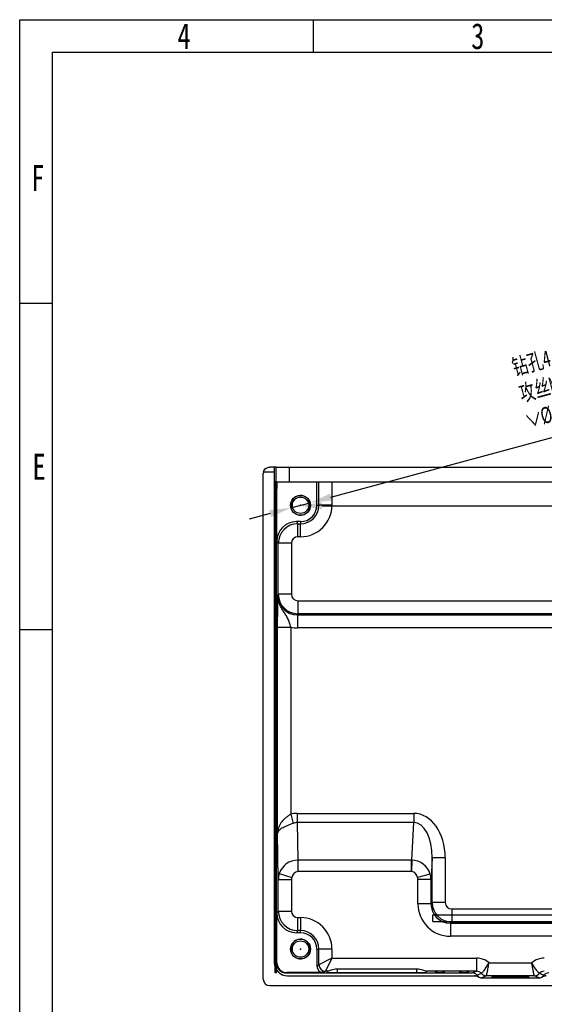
# Model space of a CAD drawing. Header units: millimetres. Extents: x 1601 to 1791, y 2186 to 2473.
# Tile 2 of 3: x 1601 to 1682, y 2322 to 2473. Entities that reach past the tile are written whole.
import ezdxf

# ---------------------------------------------------------------- set-up
doc = ezdxf.new("R2010")
doc.units = ezdxf.units.MM
doc.styles.add('SLDTEXTSTYLE1', font='TXT', dxfattribs={"width": 0.75})
doc.styles.add('SLDTEXTSTYLE2', font='TXT', dxfattribs={"width": 0.7})
doc.dimstyles.new('SLDDIMSTYLE0', dxfattribs={"dimtxt": 2.5, "dimasz": 3.302, "dimexe": 0, "dimexo": 0.0625, "dimtad": 1, "dimdec": 3, "dimrnd": 1e-09, "dimzin": 12, "dimdsep": 46, "dimtxsty": 'SLDTEXTSTYLE2', "dimsah": 1, "dimcen": 0.09, "dimadec": 0, "dimazin": 3, "dimtfac": 1, "dimtdec": 3, "dimtmove": 0, "dimatfit": 0, "dimfxl": 1, "dimfrac": 2, "dimtolj": 1, "dimtzin": 12, "dimarcsym": 0})
doc.dimstyles.new('SLDDIMSTYLE1', dxfattribs={"dimtxt": 2.5, "dimasz": 3.302, "dimexe": 0, "dimexo": 0.0625, "dimtad": 1, "dimdec": 3, "dimrnd": 1e-09, "dimzin": 4, "dimdsep": 46, "dimtxsty": 'SLDTEXTSTYLE2', "dimsah": 1, "dimcen": 0.09, "dimadec": 0, "dimazin": 1, "dimtfac": 1, "dimtdec": 3, "dimtmove": 0, "dimatfit": 0, "dimfxl": 1, "dimfrac": 2, "dimtolj": 1, "dimtzin": 12, "dimarcsym": 0})

# ---------------------------------------------------------------- blocks, each defined once
blk = doc.blocks.new('*D19')
at = {"color": 0, "linetype": 'Continuous', "lineweight": -2, "transparency": 16777216}
for p, q in [((1649.13, 2400.07), (1708.8, 2416.18)), ((1642.99, 2398.41), (1645.94, 2399.21)), ((1639.81, 2397.55), (1636.62, 2396.69))]:
    blk.add_line(p, q, dxfattribs=at)
at = {"color": 0, "linetype": 'Continuous', "transparency": 16777216}
for points in [[(1648.98, 2400.6), (1649.27, 2399.54), (1645.94, 2399.21)], [(1639.66, 2398.08), (1639.95, 2397.02), (1642.99, 2398.41)]]:
    blk.add_solid(points, dxfattribs=at)
at = {"layer": 'Defpoints', "color": 0, "linetype": 'Continuous', "transparency": 16777216}
for p in [(1645.94, 2399.21), (1642.99, 2398.41)]:
    blk.add_point(p, dxfattribs=at)
at = {"color": 0, "linetype": 'Continuous', "lineweight": -3, "transparency": 16777216, "insert": (1676.61, 2421.09), "char_height": 2.5, "attachment_point": 1, "rotation": 15.1095, "style": 'SLDTEXTSTYLE2'}
blk.add_mtext('\\A1;{\\fSimSun|b0|i0|c134|p2;钻孔}4 x 2.5 {\\fGDT|b0|i0|c0|p0;x} 17\\P{\\fSimSun|b0|i0|c134|p2;攻丝}M3 - 6H {\\fGDT|b0|i0|c0|p0;x} 16\\P{\\fGDT|b0|i0|c0|p0;w}%%C 3.050 X 90°, {\\fSimSun|b0|i0|c134|p2;近端}', dxfattribs=at)
blk = doc.blocks.new('*D20')
at = {"color": 0, "linetype": 'Continuous', "lineweight": -2, "transparency": 16777216}
for p, q in [((1644.47, 2398.75), (1644.47, 2398.74)), ((1647.77, 2398.74), (1760.16, 2398.74)), ((1763.47, 2398.75), (1763.47, 2398.74))]:
    blk.add_line(p, q, dxfattribs=at)
at = {"color": 0, "linetype": 'Continuous', "transparency": 16777216}
for points in [[(1647.77, 2399.29), (1647.77, 2398.19), (1644.47, 2398.74)], [(1760.16, 2399.29), (1760.16, 2398.19), (1763.47, 2398.74)]]:
    blk.add_solid(points, dxfattribs=at)
at = {"layer": 'Defpoints', "color": 0, "linetype": 'Continuous', "transparency": 16777216}
for p in [(1644.47, 2398.81), (1763.47, 2398.81), (1763.47, 2398.74)]:
    blk.add_point(p, dxfattribs=at)
at = {"color": 0, "linetype": 'Continuous', "lineweight": -3, "transparency": 16777216, "insert": (1701.06, 2401.86), "char_height": 2.5, "attachment_point": 2, "style": 'SLDTEXTSTYLE2'}
blk.add_mtext('\\A1;119.000', dxfattribs=at)

msp = doc.modelspace()

# ---------------------------------------------------------------- linework, layer by layer
at = {"color": 7, "linetype": 'Continuous', "lineweight": -3}
for p, q in [((1601.4561, 2186.2306), (1601.4561, 2473.2306)), ((1601.4561, 2473.2306), (1791.4561, 2473.2306)), ((1646.4561, 2468.2306), (1646.4561, 2473.2306)), ((1606.4561, 2191.2306), (1606.4561, 2468.2306)), ((1606.4561, 2468.2306), (1786.4561, 2468.2306)), ((1606.4561, 2429.7306), (1601.4561, 2429.7306)), ((1640.4375, 2403.9114), (1638.7972, 2403.9114)), ((1640.448, 2404.6614), (1639.7655, 2404.6614)), ((1640.4375, 2403.9114), (1640.4375, 2328.7114)), ((1640.7423, 2404.6614), (1640.448, 2404.6614)), ((1640.7423, 2402.4114), (1640.7423, 2404.6614)), ((1640.7423, 2404.6614), (1642.7421, 2404.6614)), ((1642.7421, 2404.6614), (1642.7421, 2402.4114)), ((1642.7421, 2404.6614), (1765.2888, 2404.6614)), ((1638.7655, 2326.2114), (1638.7655, 2403.6614)), ((1640.7655, 2402.4114), (1640.5155, 2402.4114)), ((1640.5155, 2402.4114), (1640.5155, 2327.2114)), ((1640.5171, 2402.4114), (1640.8451, 2402.4114)), ((1640.7655, 2327.2114), (1640.7655, 2402.4114)), ((1640.8506, 2402.4114), (1640.8451, 2402.4114)), ((1640.8506, 2393.3116), (1640.8506, 2402.4114)), ((1640.8506, 2402.4114), (1646.9655, 2402.4114)), ((1646.9655, 2398.8114), (1646.9655, 2402.4114)), ((1646.9655, 2402.4114), (1647.2889, 2402.4114)), ((1647.2889, 2398.8114), (1647.2889, 2402.4114)), ((1647.2889, 2402.4114), (1649.2885, 2402.4114)), ((1649.2885, 2402.4114), (1649.2885, 2398.8114)), ((1649.2885, 2402.4114), (1758.6424, 2402.4114)), ((1640.5032, 2397.3114), (1640.5032, 2401.4114)), ((1640.8311, 2401.4114), (1640.5032, 2401.4114)), ((1640.8311, 2397.3114), (1640.8311, 2401.4114)), ((1646.9655, 2398.8114), (1647.2889, 2398.8114)), ((1649.2885, 2398.8114), (1647.2889, 2398.8114)), ((1640.4794, 2396.3114), (1640.8074, 2396.3114)), ((1640.5032, 2397.3114), (1640.8311, 2397.3114)), ((1640.8171, 2396.3114), (1640.8074, 2396.3114)), ((1644.4655, 2396.3114), (1643.8501, 2396.3114)), ((1643.8501, 2396.3114), (1644.0657, 2395.9879)), ((1644.4655, 2396.3114), (1644.4655, 2395.9879)), ((1640.4655, 2328.7114), (1640.4655, 2395.3114)), ((1640.7934, 2395.3114), (1640.4655, 2395.3114)), ((1640.7934, 2328.6392), (1640.7934, 2395.3114)), ((1644.0657, 2395.9879), (1644.4655, 2395.9879)), ((1644.0657, 2393.9884), (1644.0657, 2395.9879)), ((1644.4655, 2393.9884), (1644.4655, 2395.9879)), ((1641.0661, 2392.9884), (1640.8506, 2393.3116)), ((1644.4655, 2393.9884), (1644.0657, 2393.9884)), ((1641.0661, 2385.1978), (1641.0661, 2392.9884)), ((1643.0659, 2392.9884), (1641.0661, 2392.9884)), ((1643.0659, 2392.9884), (1643.0659, 2385.1978)), ((1641.0178, 2385.0167), (1641.0661, 2385.1978)), ((1643.0659, 2385.1978), (1641.0661, 2385.1978)), ((1644.0652, 2384.1971), (1644.0652, 2382.1999)), ((1644.0652, 2384.1971), (1763.8657, 2384.1971)), ((1644.0652, 2382.1999), (1644.0148, 2382.0107)), ((1644.0148, 2382.0107), (1644.0148, 2380.0134)), ((1644.0148, 2382.0107), (1763.9161, 2382.0107)), ((1763.8657, 2382.1999), (1644.0652, 2382.1999)), ((1606.4561, 2379.7306), (1601.4561, 2379.7306)), ((1640.9627, 2348.5427), (1640.9627, 2380.1256)), ((1640.9627, 2380.1256), (1642.9625, 2380.1256)), ((1642.9625, 2380.1256), (1642.9625, 2351.4548)), ((1763.9161, 2380.0134), (1644.0148, 2380.0134)), ((1642.9625, 2351.4548), (1643.3655, 2350.0724)), ((1643.9691, 2351.5998), (1643.9691, 2350.1856)), ((1643.9691, 2351.5998), (1661.8086, 2351.5998)), ((1661.8086, 2351.5998), (1661.8086, 2350.1856)), ((1643.9691, 2350.1856), (1644.0494, 2344.4394)), ((1661.8086, 2350.1856), (1643.9691, 2350.1856)), ((1661.5074, 2344.4377), (1661.8086, 2350.1856)), ((1641.061, 2341.5039), (1640.9627, 2348.5427)), ((1644.0494, 2344.4394), (1644.0575, 2342.6698)), ((1661.4045, 2344.4395), (1644.0768, 2344.4395)), ((1644.0768, 2344.4395), (1644.0768, 2342.6699)), ((1661.4045, 2344.4395), (1661.4045, 2342.6699)), ((1661.5074, 2344.4377), (1661.4771, 2342.6693)), ((1664.6329, 2344.7904), (1664.4607, 2341.5039)), ((1666.6302, 2344.7904), (1664.6329, 2344.7904)), ((1664.6329, 2337.9479), (1664.6329, 2344.7904)), ((1666.6302, 2344.7904), (1666.6302, 2337.9479)), ((1641.2056, 2342.3876), (1643.1123, 2341.7864)), ((1661.4045, 2342.6699), (1644.0768, 2342.6699)), ((1664.3303, 2342.2988), (1662.4091, 2341.758)), ((1641.0661, 2341.485), (1641.061, 2341.5039)), ((1641.0661, 2336.6343), (1641.0661, 2341.485)), ((1641.0661, 2341.485), (1643.0659, 2341.485)), ((1643.0659, 2341.485), (1643.0659, 2336.6343)), ((1662.4465, 2337.7588), (1662.4465, 2341.487)), ((1664.4438, 2341.487), (1662.4465, 2341.487)), ((1664.4607, 2341.5039), (1664.4438, 2341.487)), ((1664.4438, 2341.487), (1664.4438, 2337.7588)), ((1664.4438, 2337.7588), (1662.4465, 2337.7588)), ((1664.4438, 2337.7588), (1664.6329, 2337.9479)), ((1666.6302, 2337.9479), (1664.6329, 2337.9479)), ((1640.8506, 2336.3112), (1641.0661, 2336.6343)), ((1640.8506, 2328.6964), (1640.8506, 2336.3112)), ((1641.0661, 2336.6343), (1643.0659, 2336.6343)), ((1664.7323, 2335.0514), (1664.7323, 2336.0514)), ((1664.7323, 2336.0514), (1739.1655, 2336.0514)), ((1667.6288, 2336.9493), (1667.6288, 2334.952)), ((1667.6288, 2336.9493), (1736.2689, 2336.9493)), ((1644.0657, 2333.6348), (1644.0657, 2335.6344)), ((1644.0657, 2335.6344), (1644.4655, 2335.6344)), ((1644.4655, 2335.6344), (1644.4655, 2333.6348)), ((1664.7323, 2335.0514), (1739.1655, 2335.0514)), ((1667.6288, 2334.952), (1667.4397, 2334.7629)), ((1667.4397, 2334.7629), (1736.4581, 2334.7629)), ((1667.4397, 2334.7629), (1667.4397, 2332.7656)), ((1736.2689, 2334.952), (1667.6288, 2334.952)), ((1644.0657, 2333.6348), (1643.8501, 2333.3114)), ((1644.4655, 2333.3114), (1643.8501, 2333.3114)), ((1644.4655, 2333.6348), (1644.0657, 2333.6348)), ((1644.4655, 2333.3114), (1644.4655, 2333.6348)), ((1736.4581, 2332.7656), (1667.4397, 2332.7656)), ((1646.9655, 2330.8114), (1646.9655, 2328.1964)), ((1646.9655, 2330.8114), (1647.2889, 2330.8114)), ((1647.2889, 2328.412), (1647.2889, 2330.8114)), ((1649.2885, 2330.8114), (1647.2889, 2330.8114)), ((1649.2885, 2330.8114), (1649.2885, 2329.4118)), ((1640.4375, 2328.7114), (1640.4655, 2328.7114)), ((1640.7934, 2328.6392), (1640.8506, 2328.6964)), ((1646.9655, 2328.1964), (1647.2888, 2328.4119)), ((1649.2885, 2329.4118), (1647.2889, 2328.412)), ((1649.2885, 2329.4118), (1648.2887, 2327.4122)), ((1649.2885, 2329.4118), (1671.4261, 2329.4118)), ((1671.4261, 2329.4118), (1671.4261, 2327.412)), ((1673.353, 2328.7118), (1679.8781, 2328.7118)), ((1640.5155, 2327.2114), (1640.7655, 2327.2114)), ((1642.3505, 2327.1966), (1642.2932, 2327.1393)), ((1642.2932, 2327.1393), (1670.7442, 2327.1393)), ((1647.9654, 2327.1966), (1642.3505, 2327.1966)), ((1642.4377, 2326.7114), (1671.1401, 2326.7114)), ((1648.2886, 2327.412), (1647.9654, 2327.1966)), ((1648.6446, 2327.412), (1648.2886, 2327.412)), ((1648.5823, 2327.2249), (1648.5823, 2327.406)), ((1662.2823, 2327.7415), (1650.0823, 2327.7415)), ((1650.0823, 2327.204), (1662.2823, 2327.204)), ((1671.4261, 2327.412), (1663.7199, 2327.412)), ((1663.7823, 2327.2249), (1663.7823, 2327.406)), ((1670.7442, 2327.1393), (1671.4261, 2327.412)), ((1671.1401, 2326.7114), (1671.2564, 2326.7114)), ((1672.1871, 2327.0623), (1671.5044, 2326.7893)), ((1672.9465, 2326.712), (1672.1947, 2326.4114)), ((1680.2846, 2326.712), (1672.9465, 2326.712)), ((1681.0364, 2326.4114), (1680.2846, 2326.712)), ((1681.7268, 2326.7893), (1681.0441, 2327.0623)), ((1639.7655, 2325.2114), (1768.2655, 2325.2114)), ((1672.1947, 2326.4114), (1681.0364, 2326.4114))]:
    msp.add_line(p, q, dxfattribs=at)
at = {"color": 8, "linetype": 'Continuous', "lineweight": -3}
for p, q in [((1650.0823, 2327.7415), (1650.0823, 2327.204)), ((1662.2823, 2327.204), (1662.2823, 2327.7415))]:
    msp.add_line(p, q, dxfattribs=at)
at = {"color": 7, "linetype": 'Continuous', "lineweight": -3}
for centre, radius in [((1644.4655, 2398.8114), 1.525), ((1644.4655, 2398.8114), 1.25), ((1644.4655, 2330.8114), 1.525), ((1644.4655, 2330.8114), 1.25)]:
    msp.add_circle(centre, radius, dxfattribs=at)
for centre, radius, start, end in [((1639.7655, 2403.6614), 1, 165.522488, 180), ((1644.4655, 2398.8114), 1.5, 255, 195), ((1644.4655, 2398.8114), 2.5, 270, 0), ((1644.4655, 2398.8114), 2.8235, 270, 0), ((1644.4655, 2398.8114), 4.823, 270, 0), ((1644.4655, 2330.8114), 4.823, 0, 90), ((1644.4655, 2330.8114), 2.8235, 0, 90), ((1644.4655, 2330.8114), 2.5, 0, 90), ((1644.4655, 2330.8114), 1.5, 255, 195), ((1648.289, 2328.4122), 1.0002, 180.016129, 269.976889), ((1648.2892, 2328.4125), 1.0003, 180.029426, 269.970574), ((1672.9471, 2327.7117), 0.9997, 220.510894, 269.964921), ((1672.9477, 2327.7137), 1.0007, 220.586173, 269.965186), ((1680.2835, 2327.7137), 1.0007, 270.034814, 319.413827), ((1680.284, 2327.7117), 0.9997, 270.035079, 319.489106), ((1639.7655, 2326.2114), 1, 180, 270)]:
    msp.add_arc(centre, radius, start, end, dxfattribs=at)
for centre, major_axis, ratio, start_param, end_param in [((1640.448, 2403.9114), (0, 0.75), 0.01396354, 0, 1.57079633), ((1640.5171, 2401.4114), (0, 1), 0.01396354, 0, 1.57079633), ((1640.8451, 2401.4114), (0, 1), 0.01396354, 0, 1.57079633), ((1640.4794, 2395.3114), (0, 1), 0.01396354, 0, 1.57079633), ((1640.4892, 2397.3114), (0, 1), 0.01396354, 3.14159265, 4.71238898), ((1640.8074, 2395.3114), (0, 1), 0.01396354, 0, 1.57079633), ((1640.8171, 2397.3114), (0, 1), 0.01396354, 3.14159265, 4.71238898), ((1643.8509, 2393.3107), (-1.6645, 2.497), 0.99968327, 5.69536639, 7.26587032), ((1644.066, 2392.9881), (2.4962, 1.664), 0.99989446, 0.98297741, 2.55348134), ((1644.066, 2392.9881), (-0.5548, 0.8323), 0.99968327, 5.69536639, 7.26587032), ((1644.0185, 2385.0203), (0.775, 2.9088), 0.99658385, 1.83155291, 3.40161851), ((1644.066, 2385.1985), (2.8989, -0.7724), 0.99951154, 3.40234924, 4.97241484), ((1644.066, 2385.1985), (0.2578, 0.9677), 0.99853246, 1.83155291, 3.40161851), ((1644.0185, 2385.0203), (1.2892, 4.8385), 0.99853246, 3.1895777, 3.40161851), ((1644.0185, 2344.5287), (0.0987, -7.0707), 0.70707232, 3.13171974, 3.33461836), ((1661.6233, 2344.5287), (0.3703, 7.0662), 0.70662175, 4.7864201, 6.32020087), ((1644.0185, 2344.5287), (-0.079, 5.6567), 0.53029131, 6.27331239, 6.47621102), ((1661.6233, 2344.5287), (0.2964, 5.6549), 0.52978468, 4.7864201, 6.32020087), ((1644.0607, 2341.5039), (2.9728, 0.4104), 0.97779883, 1.44041804, 2.69558149), ((1644.1233, 2341.2693), (-0.434, 3.1437), 0.94447486, 6.15353774, 6.16267993), ((1661.2302, 2341.2693), (1.3052, 2.9314), 0.92493783, 0.35636828, 0.39064479), ((1661.4648, 2341.5039), (2.7512, -1.2249), 0.96977629, 0.70458586, 1.96418017), ((1644.0607, 2341.5039), (2.9728, 0.4104), 0.97779883, 2.69558149, 3.00134145), ((1644.066, 2341.4843), (2.8989, 0.7724), 0.99951154, 2.57507611, 2.88083607), ((1661.4648, 2341.5039), (2.7512, -1.2249), 0.96977629, 0.43039941, 0.70458586), ((1661.4451, 2341.4843), (2.1213, -2.1213), 0.99909073, 0.78676769, 1.06095414), ((1644.066, 2341.4843), (0.2578, -0.9677), 0.99853246, 4.14587244, 4.4516324), ((1661.4451, 2341.4843), (0.709, 0.709), 0.99726469, 5.49915667, 5.77334312), ((1667.4534, 2337.7725), (-3.5452, -3.5452), 0.99726469, 5.49915667, 7.06721394), ((1667.4534, 2337.7725), (2.1349, 2.1349), 0.99364574, 2.35756402, 3.92562129), ((1667.6316, 2337.9507), (-2.1213, 2.1213), 0.99909073, 0.78676769, 2.35482496), ((1667.6316, 2337.9507), (-0.709, -0.709), 0.99726469, 5.49915667, 7.06721394), ((1643.8509, 2336.312), (-1.6645, -2.497), 0.99968327, 5.3005003, 6.87100422), ((1644.066, 2336.6346), (2.4962, -1.664), 0.99989446, 3.72970397, 5.3002079), ((1644.066, 2336.6346), (-0.5548, -0.8323), 0.99968327, 5.3005003, 6.87100422), ((1642.4377, 2328.7114), (2.0002, 0), 0.99990252, 3.14159265, 4.71238898), ((1642.4657, 2328.7114), (2.0002, 0), 0.99990252, 3.14159265, 4.71238898), ((1642.2935, 2328.6395), (1.0609, 1.0609), 0.99980508, 2.35629196, 3.92689335), ((1642.3508, 2328.6967), (1.0609, 1.0609), 0.99980508, 2.35629196, 3.92689335), ((1647.2885, 2329.4118), (0, 1), 0.02094701, 3.15555529, 3.1625366), ((1671.4246, 2326.4115), (-2.7875, -1.1146), 0.99929353, 3.63462887, 4.33175657), ((1681.8065, 2326.4115), (-2.7875, 1.1146), 0.99929353, 5.09302139, 5.79014909), ((1647.9657, 2328.1967), (0.8323, 0.5548), 0.99968327, 2.55377374, 4.12427766), ((1648.2883, 2329.4118), (0, 2), 0.01047351, 3.15555529, 3.1625366), ((1650.0823, 2327.406), (1.5, 0), 0.01396354, 2.85229106, 3.14159265), ((1650.0823, 2327.2249), (1.5, 0), 0.01396354, 3.14159265, 4.71238898), ((1662.2823, 2327.2249), (1.5, 0), 0.01396354, 4.71238898, 6.28318531), ((1662.2823, 2327.406), (1.5, 0), 0.01396354, 0, 0.28930159), ((1670.7437, 2326.1392), (-0.9292, -0.3715), 0.99929353, 3.46858958, 4.33175657), ((1671.4246, 2326.4115), (0.9318, 0.3726), 0.99647859, 0.32715091, 1.19016392), ((1672.2651, 2327.4394), (-0.9292, -0.3715), 0.99929353, 0.32699693, 0.66279639), ((1681.8065, 2326.4115), (0.9318, -0.3726), 0.99647859, 1.95142873, 2.81444175), ((1680.9661, 2327.4394), (-0.9292, 0.3715), 0.99929353, 2.47879626, 2.81459573), ((1682.4874, 2326.1392), (-0.9292, 0.3715), 0.99929353, 5.09302139, 5.95618838), ((1667.9435, 2325.7114), (5.1004, 0.9819), 0.03704017, 0.7179371, 0.74504451), ((1672.1952, 2327.4115), (-0.9292, -0.3715), 0.99929353, 0.63568898, 1.19016392), ((1681.0359, 2327.4115), (-0.9292, 0.3715), 0.99929353, 1.95142873, 2.50590367), ((1685.2876, 2325.7114), (5.1004, -0.9819), 0.03704017, 2.39654815, 2.42365556)]:
    msp.add_ellipse(centre, major_axis=major_axis, ratio=ratio, start_param=start_param, end_param=end_param, dxfattribs=at)
for centre, major_axis in [((1665.813, 2327.2007), (0.775, 0)), ((1669.532, 2327.2007), (0.775, 0)), ((1676.6156, 2326.535), (2.875, 0))]:
    msp.add_ellipse(centre, major_axis=major_axis, ratio=0.01396354, dxfattribs=at)
for points, knots in [([(1638.7972, 2403.9114), (1638.8299, 2404.038), (1638.8868, 2404.1536), (1639.0276, 2404.3468), (1639.1106, 2404.4247), (1639.3747, 2404.6063), (1639.5711, 2404.6614), (1639.7655, 2404.6614)], [0, 0, 0, 0, 0.25, 0.25, 0.5, 0.5, 1, 1, 1, 1]), ([(1640.9627, 2380.1256), (1640.9627, 2380.406), (1640.9631, 2380.6815), (1640.9646, 2381.2234), (1640.9658, 2381.4923), (1640.9687, 2382.0081), (1640.9705, 2382.2534), (1640.9747, 2382.7209), (1640.9771, 2382.9443), (1640.9848, 2383.5606), (1640.9909, 2383.9077), (1641.0007, 2384.3613), (1641.004, 2384.5005), (1641.0109, 2384.7656), (1641.0144, 2384.8924), (1641.0178, 2385.0167)], [0, 0, 0, 0, 0.125, 0.125, 0.25, 0.25, 0.375, 0.375, 0.5, 0.5, 0.75, 0.75, 0.875, 0.875, 1, 1, 1, 1]), ([(1642.9625, 2380.1256), (1642.9161, 2380.3613), (1642.861, 2380.5889), (1642.7225, 2381.0281), (1642.6397, 2381.2352), (1642.4485, 2381.6244), (1642.3393, 2381.8084), (1642.1084, 2382.1685), (1641.9868, 2382.3455), (1641.7494, 2382.709), (1641.6334, 2382.8963), (1641.4245, 2383.285), (1641.3319, 2383.4857), (1641.1792, 2383.9014), (1641.119, 2384.1164), (1641.0578, 2384.4497), (1641.0424, 2384.5628), (1641.0221, 2384.7892), (1641.0173, 2384.9043), (1641.0178, 2385.0167)], [0, 0, 0, 0, 0.125, 0.125, 0.25, 0.25, 0.375, 0.375, 0.5, 0.5, 0.625, 0.625, 0.75, 0.75, 0.875, 0.875, 0.9375, 0.9375, 1, 1, 1, 1]), ([(1642.9625, 2351.4548), (1642.8071, 2351.3641), (1642.6576, 2351.2693), (1642.3721, 2351.0676), (1642.235, 2350.9597), (1641.8574, 2350.6253), (1641.6444, 2350.3829), (1641.307, 2349.8802), (1641.1799, 2349.6169), (1641.0526, 2349.2185), (1641.0205, 2349.0847), (1640.9762, 2348.8142), (1640.9644, 2348.6774), (1640.9627, 2348.5427)], [0, 0, 0, 0, 0.125, 0.125, 0.25, 0.25, 0.5, 0.5, 0.75, 0.75, 0.875, 0.875, 1, 1, 1, 1]), ([(1643.3655, 2350.0724), (1643.1993, 2350.0084), (1643.0346, 2349.9461), (1642.7098, 2349.82), (1642.5477, 2349.7554), (1642.2468, 2349.6284), (1642.1066, 2349.5655), (1641.8455, 2349.438), (1641.7248, 2349.3734), (1641.4061, 2349.1824), (1641.2429, 2349.0538), (1641.0795, 2348.8629), (1641.038, 2348.7994), (1640.9806, 2348.6711), (1640.965, 2348.6063), (1640.9627, 2348.5427)], [0, 0, 0, 0, 0.125, 0.125, 0.25, 0.25, 0.375, 0.375, 0.5, 0.5, 0.75, 0.75, 0.875, 0.875, 1, 1, 1, 1]), ([(1644.0575, 2342.6698), (1643.9408, 2342.6693), (1643.8267, 2342.6394), (1643.6208, 2342.5369), (1643.5279, 2342.4642), (1643.3703, 2342.2987), (1643.3031, 2342.204), (1643.1914, 2342.0026), (1643.147, 2341.8967), (1643.1123, 2341.7864)], [0, 0, 0, 0, 0.25, 0.25, 0.5, 0.5, 0.75, 0.75, 1, 1, 1, 1]), ([(1662.4091, 2341.758), (1662.3459, 2341.9826), (1662.2422, 2342.1957), (1662.0073, 2342.4538), (1661.9162, 2342.5281), (1661.7096, 2342.6355), (1661.5946, 2342.6673), (1661.4771, 2342.6693)], [0, 0, 0, 0, 0.5, 0.5, 0.75, 0.75, 1, 1, 1, 1]), ([(1672.1877, 2327.0627), (1672.1909, 2327.0661), (1672.2026, 2327.0787), (1672.242, 2327.1219), (1672.2702, 2327.1531), (1672.34, 2327.2331), (1672.3816, 2327.2817), (1672.4766, 2327.3973), (1672.5299, 2327.4642), (1672.6996, 2327.6859), (1672.8289, 2327.8671), (1673.0902, 2328.2655), (1673.2261, 2328.4889), (1673.353, 2328.7118)], [0, 0, 0, 0, 0.125, 0.125, 0.25, 0.25, 0.375, 0.375, 0.5, 0.5, 0.75, 0.75, 1, 1, 1, 1]), ([(1672.947, 2326.7131), (1672.9481, 2326.7177), (1672.9521, 2326.7349), (1672.9654, 2326.7932), (1672.9749, 2326.8351), (1672.9986, 2326.9407), (1673.0127, 2327.0041), (1673.0451, 2327.1523), (1673.0633, 2327.2369), (1673.1216, 2327.5125), (1673.1664, 2327.7315), (1673.2584, 2328.201), (1673.307, 2328.4587), (1673.353, 2328.7118)], [0, 0, 0, 0, 0.125, 0.125, 0.25, 0.25, 0.375, 0.375, 0.5, 0.5, 0.75, 0.75, 1, 1, 1, 1]), ([(1681.0434, 2327.0627), (1681.0403, 2327.0661), (1681.0285, 2327.0787), (1680.9891, 2327.1219), (1680.961, 2327.1531), (1680.8911, 2327.2331), (1680.8496, 2327.2817), (1680.7545, 2327.3973), (1680.7012, 2327.4642), (1680.5316, 2327.6859), (1680.4022, 2327.8671), (1680.1409, 2328.2655), (1680.0051, 2328.4889), (1679.8781, 2328.7118)], [0, 0, 0, 0, 0.125, 0.125, 0.25, 0.25, 0.375, 0.375, 0.5, 0.5, 0.75, 0.75, 1, 1, 1, 1]), ([(1680.2841, 2326.7131), (1680.283, 2326.7177), (1680.2791, 2326.7349), (1680.2657, 2326.7932), (1680.2562, 2326.8351), (1680.2325, 2326.9407), (1680.2184, 2327.0041), (1680.186, 2327.1523), (1680.1678, 2327.2369), (1680.1096, 2327.5125), (1680.0647, 2327.7315), (1679.9727, 2328.201), (1679.9241, 2328.4587), (1679.8781, 2328.7118)], [0, 0, 0, 0, 0.125, 0.125, 0.25, 0.25, 0.375, 0.375, 0.5, 0.5, 0.75, 0.75, 1, 1, 1, 1]), ([(1650.0823, 2327.7415), (1649.9174, 2327.7415), (1649.7578, 2327.7231), (1649.4518, 2327.6621), (1649.3114, 2327.621), (1649.0576, 2327.538), (1648.9473, 2327.4972), (1648.7621, 2327.4346), (1648.6916, 2327.4142), (1648.6446, 2327.412)], [0, 0, 0, 0, 0.25, 0.25, 0.5, 0.5, 0.75, 0.75, 1, 1, 1, 1]), ([(1663.7199, 2327.412), (1663.6729, 2327.4142), (1663.602, 2327.4347), (1663.4165, 2327.4975), (1663.3056, 2327.5385), (1663.0514, 2327.6215), (1662.9122, 2327.6622), (1662.6058, 2327.7233), (1662.4472, 2327.7415), (1662.2823, 2327.7415)], [0, 0, 0, 0, 0.25, 0.25, 0.5, 0.5, 0.75, 0.75, 1, 1, 1, 1])]:
    msp.add_open_spline(points, degree=3, knots=knots, dxfattribs=at)
for points in [[(1644.0768, 2342.6699), (1644.0703, 2342.6699), (1644.0639, 2342.6699), (1644.0575, 2342.6698)], [(1661.4771, 2342.6693), (1661.4529, 2342.6697), (1661.4287, 2342.6699), (1661.4045, 2342.6699)], [(1671.668, 2326.5612), (1671.5094, 2326.6594), (1671.3266, 2326.7114), (1671.1401, 2326.7114)], [(1671.2564, 2326.7114), (1671.4339, 2326.7114), (1671.6076, 2326.6645), (1671.7611, 2326.5752)], [(1672.1871, 2327.0623), (1672.1873, 2327.0624), (1672.1875, 2327.0625), (1672.1877, 2327.0627)], [(1672.947, 2326.7131), (1672.9469, 2326.7125), (1672.9467, 2326.7122), (1672.9465, 2326.712)], [(1680.2846, 2326.712), (1680.2844, 2326.7122), (1680.2842, 2326.7125), (1680.2841, 2326.7131)], [(1681.0434, 2327.0627), (1681.0436, 2327.0625), (1681.0438, 2327.0624), (1681.0441, 2327.0623)], [(1681.4701, 2326.5752), (1681.6235, 2326.6645), (1681.7972, 2326.7114), (1681.9748, 2326.7114)], [(1682.0911, 2326.7114), (1681.9046, 2326.7114), (1681.7217, 2326.6594), (1681.5632, 2326.5612)]]:
    msp.add_open_spline(points, degree=3, dxfattribs=at)
for p in [(1644.4655, 2398.8114), (1644.4655, 2330.8114)]:
    msp.add_point(p, dxfattribs=at)

# ---------------------------------------------------------------- texts
at = {"color": 7, "linetype": 'Continuous', "lineweight": -3, "char_height": 3.9687, "attachment_point": 2, "style": 'SLDTEXTSTYLE1'}
for s, insert in [('4', (1626.6215, 2472.701)), ('3', (1671.6215, 2472.701)), ('F', (1604.2455, 2450.951)), ('E', (1604.4316, 2406.701))]:
    msp.add_mtext(s, dxfattribs=dict(at, insert=insert))

# ---------------------------------------------------------------- dimensions: what is measured, and where the dimension line sits
at = {"color": 3, "linetype": 'Continuous', "lineweight": -3}
dim = msp.add_diameter_dim_2p(p1=(1642.9932, 2398.4139), p2=(1645.9377, 2399.2089), text='{\\fSimSun|b0|i0|c134|p2;钻孔}4 x 2.5 {\\fGDT|b0|i0|c0|p0;x} 17\\P{\\fSimSun|b0|i0|c134|p2;攻丝}M3 - 6H {\\fGDT|b0|i0|c0|p0;x} 16\\P{\\fGDT|b0|i0|c0|p0;w}%%C 3.050 X 90°, {\\fSimSun|b0|i0|c134|p2;近端}', dimstyle='SLDDIMSTYLE0', dxfattribs=at)
dim.commit()
dim.dimension.update_dxf_attribs({"geometry": '*D19', "text_midpoint": (1694.1133, 2412.2163), "dimtype": 163})
dim = msp.add_linear_dim(base=(1763.4655, 2398.7355), p1=(1644.4655, 2398.8114), p2=(1763.4655, 2398.8114), dimstyle='SLDDIMSTYLE1', dxfattribs=at)
dim.commit()
dim.dimension.update_dxf_attribs({"geometry": '*D20', "text_midpoint": (1701.0604, 2398.7355), "dimtype": 160})

doc.saveas('drawing.dxf')
